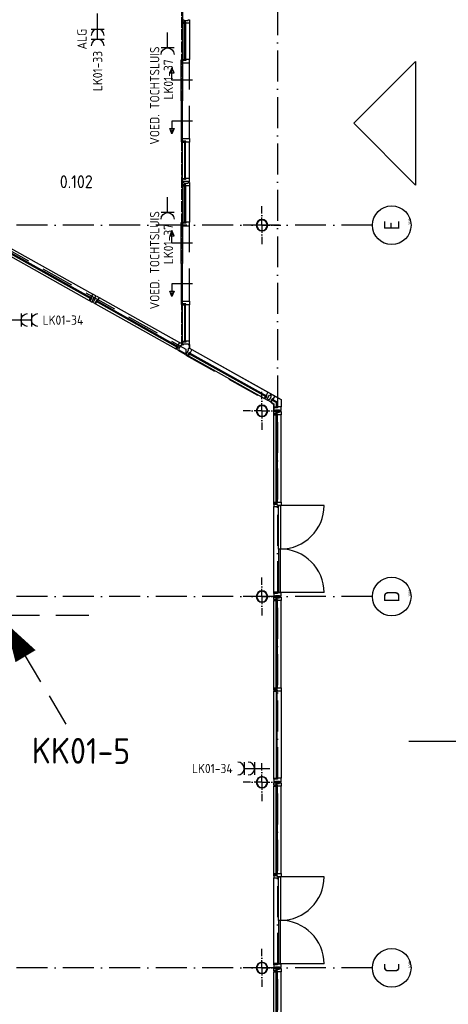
# Model space of a CAD drawing. Header units: millimetres. Extents: x 90707 to 259985, y -1262 to 84291.
# Tile 34 of 75: x 185348 to 193658, y 19302 to 38393. Entities that reach past the tile are written whole.
import ezdxf
from ezdxf.enums import TextEntityAlignment as Align

# ---------------------------------------------------------------- set-up
doc = ezdxf.new("R2010")
doc.units = ezdxf.units.MM
doc.header["$LTSCALE"] = 100
doc.linetypes.add('DASHDOT', pattern=[9, 6, -1.5, 0, -1.5])
doc.linetypes.add('HIDDEN', pattern=[9.525, 6.35, -3.175])
doc.layers.get('0').update_dxf_attribs({"linetype": 'CONTINUOUS'})
for name, color, linetype in [('AANSLWCD', 3, 'CONTINUOUS'), ('ABNSLWCD_ATTRIB', 2, 'CONTINUOUS'), ('AL$1----_MAATVOERING', 7, 'CONTINUOUS'), ('AL$2----_STEMPEL', 7, 'CONTINUOUS'), ('AL$7----_STRAMIEN', 1, 'DASHDOT'), ('AL$8----_HULPLIJNEN', 2, 'CONTINUOUS'), ('AL28----_KONSTRUKTIE', 3, 'CONTINUOUS'), ('AL31----_BUITENKOZ', 7, 'CONTINUOUS'), ('AL31----_DRAAIRICHTING', 1, 'CONTINUOUS'), ('ALN-----_BLOCKNAAM', 2, 'CONTINUOUS'), ('ALXA0-CONTOUR', 1, 'CONTINUOUS'), ('ALXOU---_GLAS', 7, 'CONTINUOUS'), ('BOUW', 8, 'CONTINUOUS'), ('EB63103-_ATTRIB', 2, 'CONTINUOUS'), ('EL63103-_LICHT-WCD230V', 3, 'CONTINUOUS'), ('EL6441--_DATACOM', 3, 'CONTINUOUS'), ('LIJN050', 90, 'CONTINUOUS'), ('LIJN070', 130, 'CONTINUOUS'), ('TEKST50', 90, 'CONTINUOUS'), ('VOLGNUMMER', 7, 'CONTINUOUS')]:
    doc.layers.add(name, color=color, linetype=linetype)
doc.styles.add('1_8', font='ISO', dxfattribs={"height": 1.8})
doc.styles.add('MAATVOERING', font='iso.shx')
doc.styles.add('NORATT', font='isocp.shx')
doc.styles.get("Standard").update_dxf_attribs({"font": 'iso.shx'})

# ---------------------------------------------------------------- blocks, each defined once
blk = doc.blocks.new('ES3W2A')
for p, q in [((1.25, 2), (-1.25, 2)), ((0, 2), (0, -3)), ((1.25, 0), (-1.25, 0))]:
    blk.add_line(p, q)
for centre in [(0, 3.25), (0, 1.25)]:
    blk.add_arc(centre, 1.25, 180, 0)
at = {"style": '1_8'}
for tag, flags, p in [('VERMOGEN', 9, (-2.5, 5)), ('GROEP', 8, (0, 5)), ('SCHAK', 8, (2.5, 5)), ('GELIJK', 9, (5, 5)), ('KAST', 9, (7, 5)), ('TAL', 8, (2.5, 5))]:
    blk.add_attdef(tag, text='', height=1.8, rotation=90, dxfattribs=dict(at, flags=flags)).set_placement(p, align=Align.MIDDLE_CENTER)
at = {"style": '1_8', "width": 0.7, "flags": 8}
blk.add_attdef('DOEL', text='', height=1.8, rotation=90, dxfattribs=at).set_placement((-2.5, 5), align=Align.MIDDLE_LEFT)
at = {"style": '1_8', "flags": 9}
blk.add_attdef('M_CODE', text='', height=1.8, dxfattribs=at).set_placement((0, 0), align=Align.MIDDLE_CENTER)
blk = doc.blocks.new('ES3W1A')
at = {"ltscale": 0.5}
for p, q in [((1.25, 0), (-1.25, 0)), ((0, 0), (0, -3))]:
    blk.add_line(p, q, dxfattribs=at)
for p, q in [((1.25, 0), (-1.25, 0)), ((0, 0), (0, -3))]:
    blk.add_line(p, q)
blk.add_arc((0, 1.25), 1.25, 180, 0, dxfattribs=at)
blk.add_arc((0, 1.25), 1.25, 180, 0)
at = {"ltscale": 0.5, "style": 'NORATT'}
for tag, flags, p in [('VERMOGEN', 9, (-2.5, 3)), ('GROEP', 8, (0, 3)), ('SCHAK', 8, (2.5, 3)), ('GELIJK', 9, (5, 3)), ('KAST', 9, (7, 3)), ('TAL', 8, (2.5, 3))]:
    blk.add_attdef(tag, text='', height=1.8, rotation=90, dxfattribs=dict(at, flags=flags)).set_placement(p, align=Align.MIDDLE_CENTER)
at = {"style": '1_8'}
for tag, flags, p in [('VERMOGEN', 9, (-2.5, 3)), ('GROEP', 8, (0, 3)), ('SCHAK', 8, (2.5, 3)), ('GELIJK', 9, (5, 3)), ('KAST', 9, (7, 3)), ('TAL', 8, (2.5, 3))]:
    blk.add_attdef(tag, text='', height=1.8, rotation=90, dxfattribs=dict(at, flags=flags)).set_placement(p, align=Align.MIDDLE_CENTER)
at = {"ltscale": 0.5, "style": 'NORATT', "width": 0.7, "flags": 8}
blk.add_attdef('DOEL', text='', height=1.8, rotation=90, dxfattribs=at).set_placement((-2.5, 3), align=Align.MIDDLE_LEFT)
at = {"style": '1_8', "width": 0.7, "flags": 8}
blk.add_attdef('DOEL', text='', height=1.8, rotation=90, dxfattribs=at).set_placement((-2.5, 3), align=Align.MIDDLE_LEFT)
at = {"ltscale": 0.5, "style": 'NORATT', "flags": 9}
blk.add_attdef('M_CODE', text='', height=1.8, dxfattribs=at).set_placement((0, 0), align=Align.MIDDLE_CENTER)
at = {"style": '1_8', "flags": 9}
blk.add_attdef('M_CODE', text='', height=1.8, dxfattribs=at).set_placement((0, 0), align=Align.MIDDLE_CENTER)
blk = doc.blocks.new('1010')
at = {"layer": 'AL$7----_STRAMIEN', "color": 7, "linetype": 'Continuous'}
blk.add_circle((0, 750), 750, dxfattribs=at)
at = {"layer": 'AL$7----_STRAMIEN', "color": 3, "linetype": 'Continuous'}
blk.add_attdef('STR-NAAM', text='', height=600, rotation=360, dxfattribs=at).set_placement((0, 750), align=Align.MIDDLE)
at = {"layer": 'ALN-----_BLOCKNAAM', "linetype": 'Continuous'}
blk.add_text('1010', height=100, dxfattribs=at).set_placement((0, 0))
blk = doc.blocks.new('A$Cca306792')
at = {"layer": 'AL$1----_MAATVOERING', "color": 8}
blk.add_line((97511, 33290), (99298, 32288), dxfattribs=at)
at = {"layer": 'AL$2----_STEMPEL', "color": 8}
for p, q in [((97316, 33240), (97441, 33170)), ((97322, 33250), (97447, 33180)), ((97513, 33355), (97513, 33289)), ((97513, 33289), (97523, 33289)), ((97523, 33355), (97523, 33289))]:
    blk.add_line(p, q, dxfattribs=at)
at = {"layer": 'AL$7----_STRAMIEN'}
blk.add_line((99228, 78659), (99228, 5370), dxfattribs=at)
at = {"layer": 'AL$7----_STRAMIEN', "color": 1}
for p, q in [((101068, 28470), (79128, 28470)), ((101068, 21270), (79128, 21270))]:
    blk.add_line(p, q, dxfattribs=at)
blk.add_lwpolyline([(101068, 35670), (52728, 35670), (28083, 35670)], dxfattribs=at)
at = {"layer": 'AL$8----_HULPLIJNEN', "color": 8, "linetype": 'DASHDOT', "ltscale": 0.25}
for p, q in [((98928, 35670), (98928, 36037)), ((98928, 35670), (98928, 36037)), ((98928, 35670), (98928, 36037)), ((98928, 35670), (98561, 35670)), ((98928, 35670), (98561, 35670)), ((98928, 35670), (98561, 35670)), ((98928, 35670), (98928, 35302)), ((98928, 35670), (98928, 35302)), ((98928, 35670), (98928, 35302)), ((98928, 35670), (99296, 35670)), ((98928, 35670), (99296, 35670)), ((98928, 35670), (99296, 35670)), ((98928, 32070), (98928, 32437)), ((98928, 32070), (98928, 32437)), ((98928, 32070), (98928, 32437)), ((98928, 32070), (98561, 32070)), ((98928, 32070), (98561, 32070)), ((98928, 32070), (98561, 32070)), ((98928, 32070), (98928, 31702)), ((98928, 32070), (99296, 32070)), ((98928, 32070), (98928, 31702)), ((98928, 32070), (99296, 32070)), ((98928, 32070), (98928, 31702)), ((98928, 32070), (99296, 32070)), ((98928, 28470), (98928, 28837)), ((98928, 28470), (98928, 28837)), ((98928, 28470), (98561, 28470)), ((98928, 28470), (98561, 28470)), ((98928, 28470), (98928, 28102)), ((98928, 28470), (99296, 28470)), ((98928, 28470), (98928, 28102)), ((98928, 28470), (99296, 28470)), ((98928, 24870), (98928, 25237)), ((98928, 24870), (98928, 25237)), ((98928, 24870), (98561, 24870)), ((98928, 24870), (98561, 24870)), ((98928, 24870), (98928, 24502)), ((98928, 24870), (99296, 24870)), ((98928, 24870), (98928, 24502)), ((98928, 24870), (99296, 24870)), ((98928, 21270), (98928, 21637)), ((98928, 21270), (98928, 21637)), ((98928, 21270), (98561, 21270)), ((98928, 21270), (98561, 21270)), ((98928, 21270), (98928, 20902)), ((98928, 21270), (99296, 21270)), ((98928, 21270), (98928, 20902)), ((98928, 21270), (99296, 21270))]:
    blk.add_line(p, q, dxfattribs=at)
at = {"layer": 'AL28----_KONSTRUKTIE', "color": 8, "linetype": 'HIDDEN', "ltscale": 0.25}
for p, q in [((97364, 39890), (97364, 33360)), ((97376, 33360), (97376, 39890)), ((97364, 33360), (97376, 33360))]:
    blk.add_line(p, q, dxfattribs=at)
at = {"layer": 'AL28----_KONSTRUKTIE', "color": 8}
for centre, radius, start, end in [((98928, 35670), 110, 0, 180), ((98928, 35670), 110, 0, 180), ((98928, 35670), 110, 0, 180), ((98928, 35670), 102, 0, 180), ((98928, 35670), 102, 0, 180), ((98928, 35670), 102, 0, 180), ((98928, 35670), 110, 180, 0), ((98928, 35670), 110, 180, 0), ((98928, 35670), 110, 180, 0), ((98928, 35670), 102, 180, 0), ((98928, 35670), 102, 180, 0), ((98928, 35670), 102, 180, 0), ((98928, 32070), 110, 0, 180), ((98928, 32070), 110, 0, 180), ((98928, 32070), 110, 0, 180), ((98928, 32070), 102, 0, 180), ((98928, 32070), 102, 0, 180), ((98928, 32070), 102, 0, 180), ((98928, 32070), 110, 180, 0), ((98928, 32070), 110, 180, 0), ((98928, 32070), 110, 180, 0), ((98928, 32070), 102, 180, 0), ((98928, 32070), 102, 180, 0), ((98928, 32070), 102, 180, 0), ((98928, 28470), 110, 0, 180), ((98928, 28470), 110, 0, 180), ((98928, 28470), 110, 180, 0), ((98928, 28470), 110, 180, 0), ((98928, 28470), 102, 0, 180), ((98928, 28470), 102, 0, 180), ((98928, 28470), 102, 180, 0), ((98928, 28470), 102, 180, 0), ((98928, 24870), 110, 0, 180), ((98928, 24870), 110, 0, 180), ((98928, 24870), 110, 180, 0), ((98928, 24870), 110, 180, 0), ((98928, 24870), 102, 0, 180), ((98928, 24870), 102, 0, 180), ((98928, 24870), 102, 180, 0), ((98928, 24870), 102, 180, 0), ((98928, 21270), 110, 0, 180), ((98928, 21270), 110, 0, 180), ((98928, 21270), 110, 180, 0), ((98928, 21270), 110, 180, 0), ((98928, 21270), 102, 0, 180), ((98928, 21270), 102, 0, 180), ((98928, 21270), 102, 180, 0), ((98928, 21270), 102, 180, 0)]:
    blk.add_arc(centre, radius, start, end, dxfattribs=at)
at = {"layer": 'AL31----_BUITENKOZ', "color": 8}
for p, q in [((97384, 39890), (97384, 39593)), ((97384, 39605), (97384, 39655)), ((97384, 39655), (97414, 39655)), ((97422, 39605), (97384, 39605)), ((97384, 39605), (97384, 39588)), ((97451, 39605), (97384, 39605)), ((97384, 39588), (97384, 38882)), ((97384, 39588), (97422, 39588)), ((97414, 39655), (97414, 39641)), ((97414, 39641), (97494, 39641)), ((97422, 39588), (97422, 39605)), ((97451, 39605), (97422, 39605)), ((97422, 39605), (97422, 39588)), ((97422, 39588), (97426, 39588)), ((97426, 39588), (97426, 39601)), ((97426, 39601), (97447, 39601)), ((97447, 39601), (97447, 39588)), ((97447, 39588), (97451, 39588)), ((97451, 39588), (97451, 39605)), ((97451, 39588), (97451, 39605)), ((97523, 39588), (97451, 39588)), ((97494, 39641), (97494, 39655)), ((97494, 39655), (97523, 39655)), ((97523, 39655), (97523, 39588)), ((97523, 39588), (97523, 38882)), ((97359, 38082), (97359, 38875)), ((97359, 38875), (97384, 38875)), ((97384, 38865), (97384, 38882)), ((97384, 38882), (97422, 38882)), ((97384, 38875), (97384, 38082)), ((97422, 38865), (97384, 38865)), ((97451, 38865), (97384, 38865)), ((97384, 38865), (97384, 38815)), ((97384, 38815), (97414, 38815)), ((97414, 38815), (97414, 38815)), ((97414, 38815), (97494, 38815)), ((97422, 38882), (97422, 38865)), ((97422, 38882), (97426, 38882)), ((97422, 38865), (97422, 38882)), ((97451, 38865), (97422, 38865)), ((97426, 38882), (97426, 38869)), ((97426, 38869), (97447, 38869)), ((97447, 38869), (97447, 38882)), ((97447, 38882), (97451, 38882)), ((97451, 38882), (97451, 38865)), ((97523, 38882), (97451, 38882)), ((97451, 38882), (97451, 38865)), ((97494, 38815), (97494, 38815)), ((97494, 38815), (97523, 38815)), ((97523, 38815), (97523, 38882)), ((100707, 37647), (101907, 38847)), ((101907, 38847), (101907, 36447)), ((97183, 38721), (97143, 38621)), ((97143, 38621), (97223, 38621)), ((97183, 38479), (97183, 38721)), ((97223, 38621), (97183, 38721)), ((97578, 38479), (97183, 38479)), ((97384, 38082), (97359, 38082)), ((97384, 38082), (97359, 38082)), ((97359, 38082), (97359, 37289)), ((97384, 37289), (97384, 38082)), ((97578, 37686), (97183, 37686)), ((97183, 37686), (97183, 37443)), ((101907, 36447), (100707, 37647)), ((97183, 37443), (97143, 37543)), ((97143, 37543), (97223, 37543)), ((97223, 37543), (97183, 37443)), ((97359, 37289), (97384, 37289)), ((97384, 37299), (97384, 37349)), ((97384, 37349), (97414, 37349)), ((97422, 37299), (97384, 37299)), ((97384, 37299), (97384, 37282)), ((97451, 37299), (97384, 37299)), ((97384, 36577), (97384, 37282)), ((97384, 37282), (97422, 37282)), ((97414, 37349), (97414, 37349)), ((97414, 37349), (97494, 37349)), ((97422, 37282), (97422, 37299)), ((97451, 37299), (97422, 37299)), ((97422, 37299), (97422, 37282)), ((97422, 37282), (97426, 37282)), ((97426, 37282), (97426, 37295)), ((97426, 37295), (97447, 37295)), ((97447, 37295), (97447, 37282)), ((97447, 37282), (97451, 37282)), ((97451, 37282), (97451, 37299)), ((97451, 37282), (97451, 37299)), ((97523, 37282), (97451, 37282)), ((97494, 37349), (97494, 37349)), ((97494, 37349), (97523, 37349)), ((97523, 37349), (97523, 37282)), ((97523, 36577), (97523, 37282)), ((97384, 36560), (97384, 36577)), ((97384, 36577), (97422, 36577)), ((97422, 36560), (97384, 36560)), ((97451, 36560), (97384, 36560)), ((97384, 36560), (97384, 36510)), ((97384, 36510), (97414, 36510)), ((97384, 36450), (97384, 36500)), ((97384, 36500), (97414, 36500)), ((97414, 36510), (97414, 36524)), ((97414, 36524), (97494, 36524)), ((97414, 36500), (97414, 36486)), ((97414, 36486), (97494, 36486)), ((97422, 36577), (97422, 36560)), ((97422, 36577), (97426, 36577)), ((97422, 36560), (97422, 36577)), ((97451, 36560), (97422, 36560)), ((97426, 36577), (97426, 36564)), ((97426, 36564), (97447, 36564)), ((97447, 36564), (97447, 36577)), ((97447, 36577), (97451, 36577)), ((97451, 36577), (97451, 36560)), ((97523, 36577), (97451, 36577)), ((97451, 36577), (97451, 36560)), ((97494, 36524), (97494, 36510)), ((97494, 36510), (97523, 36510)), ((97494, 36486), (97494, 36500)), ((97494, 36500), (97523, 36500)), ((97523, 36510), (97523, 36577)), ((97523, 36500), (97523, 36433)), ((97422, 36450), (97384, 36450)), ((97384, 36450), (97384, 36433)), ((97451, 36450), (97384, 36450)), ((97384, 36433), (97384, 35727)), ((97384, 36433), (97422, 36433)), ((97422, 36433), (97422, 36450)), ((97451, 36450), (97422, 36450)), ((97422, 36450), (97422, 36433)), ((97422, 36433), (97426, 36433)), ((97426, 36433), (97426, 36446)), ((97426, 36446), (97447, 36446)), ((97447, 36446), (97447, 36433)), ((97447, 36433), (97451, 36433)), ((97451, 36433), (97451, 36450)), ((97451, 36433), (97451, 36450)), ((97523, 36433), (97451, 36433)), ((97523, 36433), (97523, 35727)), ((97359, 34927), (97359, 35720)), ((97359, 35720), (97384, 35720)), ((97384, 35710), (97384, 35727)), ((97384, 35727), (97422, 35727)), ((97384, 35720), (97384, 34927)), ((97422, 35710), (97384, 35710)), ((97451, 35710), (97384, 35710)), ((97384, 35710), (97384, 35660)), ((97422, 35727), (97422, 35710)), ((97422, 35727), (97426, 35727)), ((97422, 35710), (97422, 35727)), ((97451, 35710), (97422, 35710)), ((97426, 35727), (97426, 35714)), ((97426, 35714), (97447, 35714)), ((97447, 35714), (97447, 35727)), ((97447, 35727), (97451, 35727)), ((97451, 35727), (97451, 35710)), ((97523, 35727), (97451, 35727)), ((97451, 35727), (97451, 35710)), ((97523, 35660), (97523, 35727)), ((97183, 35566), (97143, 35466)), ((97183, 35324), (97183, 35566)), ((97223, 35466), (97183, 35566)), ((97384, 35660), (97414, 35660)), ((97414, 35660), (97414, 35660)), ((97414, 35660), (97494, 35660)), ((97494, 35660), (97494, 35660)), ((97494, 35660), (97523, 35660)), ((97143, 35466), (97223, 35466)), ((97578, 35324), (97183, 35324)), ((93950, 35286), (95647, 34335)), ((93950, 35199), (95621, 34262)), ((95611, 34244), (93950, 35175)), ((93950, 35127), (95579, 34213)), ((97384, 34927), (97359, 34927)), ((97384, 34927), (97359, 34927)), ((97359, 34927), (97359, 34134)), ((97384, 34134), (97384, 34927)), ((97183, 34288), (97143, 34388)), ((97143, 34388), (97223, 34388)), ((97578, 34531), (97183, 34531)), ((97183, 34531), (97183, 34288)), ((97223, 34388), (97183, 34288)), ((95579, 34213), (95598, 34246)), ((95594, 34205), (95579, 34213)), ((95627, 34263), (95594, 34205)), ((95612, 34238), (95594, 34205)), ((95594, 34205), (95638, 34181)), ((95598, 34246), (95600, 34250)), ((95598, 34246), (95612, 34238)), ((95612, 34238), (95598, 34246)), ((95600, 34250), (95611, 34244)), ((95610, 34268), (95612, 34272)), ((95621, 34262), (95610, 34268)), ((95621, 34262), (95611, 34244)), ((95611, 34244), (95621, 34262)), ((95647, 34335), (95612, 34272)), ((95612, 34272), (95627, 34263)), ((95612, 34272), (95627, 34263)), ((95627, 34263), (95612, 34238)), ((95638, 34181), (95652, 34206)), ((95640, 34213), (95679, 34283)), ((95652, 34206), (95640, 34213)), ((95642, 34178), (95656, 34204)), ((95686, 34154), (95642, 34178)), ((95706, 34302), (95647, 34335)), ((95656, 34204), (95669, 34197)), ((95669, 34197), (95708, 34267)), ((95679, 34283), (95691, 34276)), ((95718, 34212), (95686, 34154)), ((95704, 34187), (95686, 34154)), ((95691, 34276), (95706, 34302)), ((95695, 34274), (95710, 34299)), ((95708, 34267), (95695, 34274)), ((95700, 34145), (95719, 34178)), ((95718, 34212), (95704, 34187)), ((95719, 34178), (95704, 34187)), ((95704, 34187), (95719, 34178)), ((95710, 34299), (95768, 34267)), ((95710, 34188), (95720, 34207)), ((95710, 34188), (95720, 34207)), ((97290, 33302), (95710, 34188)), ((95721, 34182), (95710, 34188)), ((95733, 34204), (95718, 34212)), ((95733, 34204), (95718, 34212)), ((95719, 34178), (95721, 34182)), ((95720, 34207), (97300, 33321)), ((95720, 34207), (95731, 34200)), ((95731, 34200), (95733, 34204)), ((95768, 34267), (95733, 34204)), ((95768, 34267), (97326, 33393)), ((97384, 34144), (97384, 34194)), ((97384, 34194), (97414, 34194)), ((97414, 34194), (97414, 34194)), ((97414, 34194), (97494, 34194)), ((97494, 34194), (97494, 34194)), ((97494, 34194), (97523, 34194)), ((97523, 34194), (97523, 34127)), ((95686, 34154), (95700, 34145)), ((95700, 34145), (97258, 33272)), ((97359, 34134), (97384, 34134)), ((97422, 34144), (97384, 34144)), ((97384, 34144), (97384, 34127)), ((97451, 34144), (97384, 34144)), ((97384, 33422), (97384, 34127)), ((97384, 34127), (97422, 34127)), ((97422, 34127), (97422, 34144)), ((97451, 34144), (97422, 34144)), ((97422, 34144), (97422, 34127)), ((97422, 34127), (97426, 34127)), ((97426, 34127), (97426, 34140)), ((97426, 34140), (97447, 34140)), ((97447, 34140), (97447, 34127)), ((97447, 34127), (97451, 34127)), ((97451, 34127), (97451, 34144)), ((97451, 34127), (97451, 34144)), ((97523, 34127), (97451, 34127)), ((97523, 33422), (97523, 34127)), ((97384, 33405), (97384, 33422)), ((97384, 33422), (97422, 33422)), ((97422, 33422), (97422, 33405)), ((97422, 33422), (97426, 33422)), ((97422, 33405), (97422, 33422)), ((97426, 33422), (97426, 33409)), ((97426, 33409), (97447, 33409)), ((97447, 33409), (97447, 33422)), ((97447, 33422), (97451, 33422)), ((97451, 33422), (97451, 33405)), ((97523, 33422), (97451, 33422)), ((97451, 33422), (97451, 33405)), ((97523, 33355), (97523, 33422)), ((97258, 33272), (97276, 33305)), ((97273, 33264), (97258, 33272)), ((97305, 33322), (97273, 33264)), ((97291, 33297), (97273, 33264)), ((97273, 33264), (97316, 33239)), ((97276, 33305), (97278, 33309)), ((97276, 33305), (97291, 33297)), ((97291, 33297), (97276, 33305)), ((97278, 33309), (97290, 33302)), ((97289, 33327), (97291, 33331)), ((97300, 33321), (97289, 33327)), ((97300, 33321), (97290, 33302)), ((97290, 33302), (97300, 33321)), ((97326, 33393), (97291, 33331)), ((97291, 33331), (97305, 33322)), ((97291, 33331), (97305, 33322)), ((97305, 33322), (97291, 33297)), ((97316, 33239), (97331, 33265)), ((97318, 33272), (97358, 33342)), ((97331, 33265), (97318, 33272)), ((97384, 33361), (97326, 33393)), ((97358, 33342), (97370, 33335)), ((97370, 33335), (97384, 33361)), ((97422, 33405), (97384, 33405)), ((97451, 33405), (97384, 33405)), ((97384, 33405), (97384, 33355)), ((97384, 33355), (97414, 33355)), ((97414, 33355), (97414, 33369)), ((97414, 33369), (97494, 33369)), ((97451, 33405), (97422, 33405)), ((97469, 33188), (97508, 33258)), ((97494, 33369), (97494, 33355)), ((97494, 33355), (97523, 33355)), ((97496, 33264), (97511, 33290)), ((97508, 33258), (97496, 33264)), ((97511, 33290), (97569, 33257)), ((97569, 33257), (97534, 33195)), ((97569, 33257), (99042, 32431)), ((97443, 33169), (97457, 33195)), ((97486, 33144), (97443, 33169)), ((97457, 33195), (97469, 33188)), ((97519, 33203), (97486, 33144)), ((97505, 33178), (97486, 33144)), ((97486, 33144), (97501, 33136)), ((97501, 33136), (97520, 33169)), ((97501, 33136), (98974, 32310)), ((97519, 33203), (97505, 33178)), ((97520, 33169), (97505, 33178)), ((97505, 33178), (97520, 33169)), ((97510, 33179), (97521, 33197)), ((97510, 33179), (97521, 33197)), ((99006, 32340), (97510, 33179)), ((97522, 33173), (97510, 33179)), ((97534, 33195), (97519, 33203)), ((97534, 33195), (97519, 33203)), ((97520, 33169), (97522, 33173)), ((97521, 33197), (99016, 32359)), ((97521, 33197), (97532, 33191)), ((97532, 33191), (97534, 33195)), ((98974, 32310), (98993, 32343)), ((98989, 32302), (98974, 32310)), ((99022, 32360), (98989, 32302)), ((99008, 32335), (98989, 32302)), ((98989, 32302), (99033, 32277)), ((98993, 32343), (98995, 32347)), ((98993, 32343), (99008, 32335)), ((99008, 32335), (98993, 32343)), ((98995, 32347), (99006, 32340)), ((99005, 32365), (99007, 32369)), ((99016, 32359), (99005, 32365)), ((99016, 32359), (99006, 32340)), ((99006, 32340), (99016, 32359)), ((99042, 32431), (99007, 32369)), ((99007, 32369), (99022, 32360)), ((99007, 32369), (99022, 32360)), ((99022, 32360), (99008, 32335)), ((99033, 32277), (99047, 32303)), ((99035, 32310), (99074, 32380)), ((99047, 32303), (99035, 32310)), ((99101, 32399), (99042, 32431)), ((99048, 32269), (99063, 32294)), ((99092, 32244), (99048, 32269)), ((99063, 32294), (99075, 32287)), ((99074, 32380), (99086, 32373)), ((99075, 32287), (99114, 32357)), ((99086, 32373), (99101, 32399)), ((99125, 32303), (99092, 32244)), ((99110, 32277), (99092, 32244)), ((99102, 32364), (99116, 32390)), ((99114, 32357), (99102, 32364)), ((99107, 32236), (99125, 32269)), ((99125, 32303), (99110, 32277)), ((99125, 32269), (99110, 32277)), ((99110, 32277), (99125, 32269)), ((99116, 32390), (99175, 32357)), ((99116, 32279), (99126, 32297)), ((99127, 32272), (99116, 32279)), ((99139, 32294), (99125, 32303)), ((99139, 32294), (99125, 32303)), ((99125, 32269), (99127, 32272)), ((99126, 32297), (99138, 32291)), ((99138, 32291), (99139, 32294)), ((99175, 32357), (99139, 32294)), ((99175, 32357), (99298, 32288)), ((99298, 32288), (99298, 32146)), ((99092, 32244), (99107, 32236)), ((99107, 32236), (99159, 32206)), ((99159, 32206), (99159, 32146)), ((99159, 32129), (99159, 32146)), ((99159, 32146), (99198, 32146)), ((99198, 32129), (99159, 32129)), ((99227, 32129), (99159, 32129)), ((99159, 32129), (99159, 32079)), ((99159, 32079), (99189, 32079)), ((99189, 32079), (99189, 32093)), ((99189, 32093), (99269, 32093)), ((99198, 32146), (99198, 32129)), ((99198, 32146), (99202, 32146)), ((99198, 32129), (99198, 32146)), ((99227, 32129), (99198, 32129)), ((99202, 32146), (99202, 32133)), ((99202, 32133), (99223, 32133)), ((99223, 32133), (99223, 32146)), ((99223, 32146), (99227, 32146)), ((99227, 32146), (99227, 32129)), ((99298, 32146), (99227, 32146)), ((99227, 32146), (99227, 32129)), ((99269, 32093), (99269, 32079)), ((99269, 32079), (99298, 32079)), ((99298, 32079), (99298, 32146)), ((99159, 32011), (99159, 32061)), ((99159, 32061), (99189, 32061)), ((99197, 32011), (99159, 32011)), ((99159, 32011), (99159, 31994)), ((99226, 32011), (99159, 32011)), ((99159, 30303), (99159, 31994)), ((99159, 31994), (99197, 31994)), ((99189, 32061), (99189, 32047)), ((99189, 32047), (99269, 32047)), ((99197, 31994), (99197, 32011)), ((99226, 32011), (99197, 32011)), ((99197, 32011), (99197, 31994)), ((99197, 31994), (99201, 31994)), ((99201, 31994), (99201, 32007)), ((99201, 32007), (99222, 32007)), ((99222, 32007), (99222, 31994)), ((99222, 31994), (99226, 31994)), ((99226, 31994), (99226, 32011)), ((99226, 31994), (99226, 32011)), ((99298, 31994), (99226, 31994)), ((99269, 32047), (99269, 32061)), ((99269, 32061), (99298, 32061)), ((99298, 32061), (99298, 31994)), ((99298, 30303), (99298, 31994)), ((99159, 30286), (99159, 30303)), ((99159, 30303), (99197, 30303)), ((99159, 30253), (99159, 30286)), ((99159, 30286), (99226, 30286)), ((99197, 30286), (99159, 30286)), ((99159, 30253), (99159, 30219)), ((99226, 30253), (99159, 30253)), ((99226, 30253), (99159, 30253)), ((99159, 28563), (99159, 30219)), ((99159, 30219), (99247, 30219)), ((99197, 30303), (99201, 30303)), ((99197, 30286), (99197, 30303)), ((99197, 30303), (99197, 30286)), ((99226, 30286), (99197, 30286)), ((99201, 30303), (99201, 30290)), ((99201, 30290), (99222, 30290)), ((99222, 30290), (99222, 30303)), ((99222, 30303), (99226, 30303)), ((99226, 30286), (99226, 30303)), ((99226, 30303), (99298, 30303)), ((99226, 30303), (99226, 30286)), ((99226, 30236), (99226, 30253)), ((99226, 30236), (99226, 30253)), ((99247, 30236), (99226, 30236)), ((99298, 30236), (99226, 30236)), ((99247, 30236), (99287, 30236)), ((99247, 29391), (99247, 30236)), ((99247, 30219), (99247, 30236)), ((99287, 30236), (99287, 29391)), ((99298, 30303), (99298, 30236)), ((99287, 29391), (99247, 29391)), ((99247, 29391), (99247, 28546)), ((99287, 29391), (99247, 29391)), ((99287, 28546), (99287, 29391)), ((99159, 28529), (99159, 28563)), ((99159, 28563), (99247, 28563)), ((99226, 28529), (99159, 28529)), ((99226, 28529), (99159, 28529)), ((99159, 28529), (99159, 28479)), ((99159, 28479), (99189, 28479)), ((99159, 28411), (99159, 28461)), ((99159, 28461), (99189, 28461)), ((99189, 28479), (99189, 28493)), ((99189, 28493), (99269, 28493)), ((99189, 28461), (99189, 28447)), ((99189, 28447), (99269, 28447)), ((99247, 28546), (99226, 28546)), ((99226, 28546), (99226, 28529)), ((99226, 28546), (99226, 28529)), ((99298, 28546), (99226, 28546)), ((99247, 28563), (99247, 28546)), ((99247, 28546), (99287, 28546)), ((99269, 28493), (99269, 28479)), ((99269, 28479), (99298, 28479)), ((99269, 28447), (99269, 28461)), ((99269, 28461), (99298, 28461)), ((99298, 28479), (99298, 28546)), ((99298, 28461), (99298, 28394)), ((99197, 28411), (99159, 28411)), ((99159, 28411), (99159, 28394)), ((99226, 28411), (99159, 28411)), ((99159, 26703), (99159, 28394)), ((99159, 28394), (99197, 28394)), ((99197, 28394), (99197, 28411)), ((99226, 28411), (99197, 28411)), ((99197, 28411), (99197, 28394)), ((99197, 28394), (99201, 28394)), ((99201, 28394), (99201, 28407)), ((99201, 28407), (99222, 28407)), ((99222, 28407), (99222, 28394)), ((99222, 28394), (99226, 28394)), ((99226, 28394), (99226, 28411)), ((99226, 28394), (99226, 28411)), ((99298, 28394), (99226, 28394)), ((99298, 26703), (99298, 28394)), ((99159, 26686), (99159, 26703)), ((99159, 26703), (99197, 26703)), ((99159, 26653), (99159, 26686)), ((99159, 26686), (99226, 26686)), ((99197, 26686), (99159, 26686)), ((99197, 26653), (99159, 26653)), ((99159, 26653), (99159, 26636)), ((99226, 26653), (99159, 26653)), ((99159, 24946), (99159, 26636)), ((99159, 26636), (99197, 26636)), ((99197, 26703), (99201, 26703)), ((99197, 26686), (99197, 26703)), ((99197, 26703), (99197, 26686)), ((99226, 26686), (99197, 26686)), ((99226, 26653), (99197, 26653)), ((99197, 26653), (99197, 26636)), ((99197, 26636), (99197, 26653)), ((99197, 26636), (99201, 26636)), ((99201, 26703), (99201, 26690)), ((99201, 26690), (99222, 26690)), ((99201, 26636), (99201, 26649)), ((99201, 26649), (99222, 26649)), ((99222, 26690), (99222, 26703)), ((99222, 26703), (99226, 26703)), ((99222, 26649), (99222, 26636)), ((99222, 26636), (99226, 26636)), ((99226, 26686), (99226, 26703)), ((99226, 26703), (99298, 26703)), ((99226, 26703), (99226, 26686)), ((99226, 26636), (99226, 26653)), ((99226, 26636), (99226, 26653)), ((99298, 26636), (99226, 26636)), ((99298, 26703), (99298, 26636)), ((99298, 26636), (99298, 24946)), ((99159, 24929), (99159, 24946)), ((99159, 24946), (99197, 24946)), ((99197, 24929), (99159, 24929)), ((99226, 24929), (99159, 24929)), ((99159, 24929), (99159, 24879)), ((99159, 24879), (99189, 24879)), ((99159, 24811), (99159, 24861)), ((99159, 24861), (99189, 24861)), ((99189, 24879), (99189, 24893)), ((99189, 24893), (99269, 24893)), ((99189, 24861), (99189, 24847)), ((99189, 24847), (99269, 24847)), ((99197, 24946), (99197, 24929)), ((99197, 24946), (99201, 24946)), ((99197, 24929), (99197, 24946)), ((99226, 24929), (99197, 24929)), ((99201, 24946), (99201, 24933)), ((99201, 24933), (99222, 24933)), ((99222, 24933), (99222, 24946)), ((99222, 24946), (99226, 24946)), ((99226, 24946), (99226, 24929)), ((99226, 24946), (99226, 24929)), ((99298, 24946), (99226, 24946)), ((99269, 24893), (99269, 24879)), ((99269, 24879), (99298, 24879)), ((99269, 24847), (99269, 24861)), ((99269, 24861), (99298, 24861)), ((99298, 24879), (99298, 24946)), ((99298, 24861), (99298, 24794)), ((99197, 24811), (99159, 24811)), ((99159, 24811), (99159, 24794)), ((99226, 24811), (99159, 24811)), ((99159, 23103), (99159, 24794)), ((99159, 24794), (99197, 24794)), ((99197, 24794), (99197, 24811)), ((99226, 24811), (99197, 24811)), ((99197, 24811), (99197, 24794)), ((99197, 24794), (99201, 24794)), ((99201, 24794), (99201, 24807)), ((99201, 24807), (99222, 24807)), ((99222, 24807), (99222, 24794)), ((99222, 24794), (99226, 24794)), ((99226, 24794), (99226, 24811)), ((99226, 24794), (99226, 24811)), ((99298, 24794), (99226, 24794)), ((99298, 23103), (99298, 24794)), ((99159, 23086), (99159, 23103)), ((99159, 23103), (99197, 23103)), ((99197, 23103), (99201, 23103)), ((99197, 23086), (99197, 23103)), ((99197, 23103), (99197, 23086)), ((99201, 23103), (99201, 23090)), ((99222, 23090), (99222, 23103)), ((99222, 23103), (99226, 23103)), ((99226, 23086), (99226, 23103)), ((99226, 23103), (99298, 23103)), ((99226, 23103), (99226, 23086)), ((99298, 23103), (99298, 23036)), ((99159, 23053), (99159, 23086)), ((99159, 23086), (99226, 23086)), ((99197, 23086), (99159, 23086)), ((99159, 23053), (99159, 23019)), ((99226, 23053), (99159, 23053)), ((99226, 23053), (99159, 23053)), ((99159, 21363), (99159, 23019)), ((99159, 23019), (99247, 23019)), ((99226, 23086), (99197, 23086)), ((99201, 23090), (99222, 23090)), ((99226, 23036), (99226, 23053)), ((99226, 23036), (99226, 23053)), ((99247, 23036), (99226, 23036)), ((99298, 23036), (99226, 23036)), ((99247, 23036), (99287, 23036)), ((99247, 22191), (99247, 23036)), ((99247, 23019), (99247, 23036)), ((99287, 23036), (99287, 22191)), ((99287, 22191), (99247, 22191)), ((99287, 22191), (99247, 22191)), ((99247, 22191), (99247, 21346)), ((99287, 21346), (99287, 22191)), ((99159, 21329), (99159, 21363)), ((99159, 21363), (99247, 21363)), ((99226, 21329), (99159, 21329)), ((99226, 21329), (99159, 21329)), ((99159, 21329), (99159, 21279)), ((99159, 21279), (99189, 21279)), ((99159, 21211), (99159, 21261)), ((99159, 21261), (99189, 21261)), ((99197, 21211), (99159, 21211)), ((99159, 21211), (99159, 21194)), ((99226, 21211), (99159, 21211)), ((99159, 19503), (99159, 21194)), ((99159, 21194), (99197, 21194)), ((99189, 21279), (99189, 21293)), ((99189, 21293), (99269, 21293)), ((99189, 21261), (99189, 21247)), ((99189, 21247), (99269, 21247)), ((99197, 21194), (99197, 21211)), ((99226, 21211), (99197, 21211)), ((99197, 21211), (99197, 21194)), ((99197, 21194), (99201, 21194)), ((99201, 21194), (99201, 21207)), ((99201, 21207), (99222, 21207)), ((99222, 21207), (99222, 21194)), ((99222, 21194), (99226, 21194)), ((99247, 21346), (99226, 21346)), ((99226, 21346), (99226, 21329)), ((99226, 21346), (99226, 21329)), ((99298, 21346), (99226, 21346)), ((99226, 21194), (99226, 21211)), ((99226, 21194), (99226, 21211)), ((99298, 21194), (99226, 21194)), ((99247, 21363), (99247, 21346)), ((99247, 21346), (99287, 21346)), ((99269, 21293), (99269, 21279)), ((99269, 21279), (99298, 21279)), ((99269, 21247), (99269, 21261)), ((99269, 21261), (99298, 21261)), ((99298, 21279), (99298, 21346)), ((99298, 21261), (99298, 21194)), ((99298, 19503), (99298, 21194))]:
    blk.add_line(p, q, dxfattribs=at)
at = {"layer": 'AL31----_BUITENKOZ', "color": 8, "linetype": 'HIDDEN'}
for p, q in [((97523, 37349), (97523, 38815)), ((97523, 34194), (97523, 35660))]:
    blk.add_line(p, q, dxfattribs=at)
at = {"layer": 'AL31----_DRAAIRICHTING', "color": 8}
for p, q in [((100133, 30236), (99287, 30236)), ((99287, 30236), (99287, 29391)), ((99287, 28546), (99287, 29391)), ((100133, 28546), (99287, 28546)), ((100133, 23036), (99287, 23036)), ((99287, 23036), (99287, 22191)), ((99287, 21346), (99287, 22191)), ((100133, 21346), (99287, 21346))]:
    blk.add_line(p, q, dxfattribs=at)
for centre, start, end in [((99287, 30236), 270, 0), ((99287, 28546), 0, 90), ((99287, 23036), 270, 0), ((99287, 21346), 0, 90)]:
    blk.add_arc(centre, 845, start, end, dxfattribs=at)
at = {"layer": 'ALXA0-CONTOUR', "color": 8, "linetype": 'HIDDEN'}
for p, q in [((93850, 35288), (97453, 33268)), ((97453, 33268), (97453, 33150)), ((97453, 33150), (99149, 32199)), ((99149, 32199), (99149, 31553))]:
    blk.add_line(p, q, dxfattribs=at)
at = {"layer": 'ALXOU---_GLAS', "color": 8}
for p, q in [((97426, 38869), (97426, 39601)), ((97426, 39601), (97447, 39601)), ((97447, 39601), (97447, 38869)), ((97447, 38869), (97426, 38869)), ((97447, 37295), (97426, 37295)), ((97426, 37295), (97426, 36564)), ((97447, 36564), (97447, 37295)), ((97426, 36564), (97447, 36564)), ((97426, 35714), (97426, 36446)), ((97426, 36446), (97447, 36446)), ((97447, 36446), (97447, 35714)), ((97447, 35714), (97426, 35714)), ((97447, 34140), (97426, 34140)), ((97426, 34140), (97426, 33409)), ((97447, 33409), (97447, 34140)), ((97426, 33409), (97447, 33409)), ((99116, 32279), (99126, 32297)), ((99201, 32231), (99116, 32279)), ((99126, 32297), (99222, 32243)), ((99222, 32243), (99201, 32231)), ((99222, 32243), (99201, 32231)), ((99201, 32231), (99202, 32133)), ((99202, 32133), (99223, 32133)), ((99223, 32133), (99222, 32243)), ((99201, 30290), (99201, 32007)), ((99201, 32007), (99222, 32007)), ((99222, 32007), (99222, 30290)), ((99222, 30290), (99201, 30290)), ((99201, 26690), (99201, 28407)), ((99201, 28407), (99222, 28407)), ((99222, 28407), (99222, 26690)), ((99222, 26690), (99201, 26690)), ((99222, 26649), (99201, 26649)), ((99201, 26649), (99201, 24933)), ((99222, 24933), (99222, 26649)), ((99201, 24933), (99222, 24933)), ((99201, 23090), (99201, 24807)), ((99201, 24807), (99222, 24807)), ((99222, 24807), (99222, 23090)), ((99222, 23090), (99201, 23090)), ((99201, 19490), (99201, 21207)), ((99201, 21207), (99222, 21207)), ((99222, 21207), (99222, 19490))]:
    blk.add_line(p, q, dxfattribs=at)
at = {"layer": 'BOUW'}
blk.add_line((103770, 25659), (101778, 25659), dxfattribs=at)
at = {"layer": 'AL$7----_STRAMIEN', "xscale": 0.5, "yscale": 0.5, "zscale": 0.5, "rotation": 90}
for p, values in [((101818, 35670), {'STR-NAAM': 'E'}), ((101818, 28470), {'STR-NAAM': 'D'}), ((101818, 21270), {'STR-NAAM': 'C'})]:
    blk.add_blockref('1010', p, dxfattribs=at).add_auto_attribs(values)
at = {"layer": 'VOLGNUMMER', "color": 252, "linetype": 'ByBlock'}
for tag, p in [('0.28', (16187, 74214)), ('0.17', (62961, 72994)), ('0.16', (78893, 73105)), ('0.29', (35887, 72529)), ('0.18', (53124, 64542)), ('0.701', (85482, 63517)), ('0.30', (29366, 63128)), ('0.32', (36092, 63166)), ('0.12', (90689, 63024)), ('0.29A', (33165, 62745)), ('0.27', (17657, 61363)), ('0.30', (38191, 61494)), ('0.19', (61479, 61433)), ('0.14', (89762, 60088)), ('0.33', (45869, 59450)), ('0.15', (73454, 57402)), ('0.25', (28058, 57013)), ('0.801', (112714, 57073)), ('0.18A', (61029, 56759)), ('0.26A', (36299, 54851)), ('0.20', (60895, 53506)), ('0.800', (90980, 50804)), ('0.25A', (73288, 48435)), ('0.21', (58702, 48178)), ('0.300', (94483, 48257)), ('0.24', (35041, 47783)), ('0.102', (87631, 47613)), ('0.26', (18559, 46119)), ('0.203', (95795, 46197)), ('0.802', (68387, 42721)), ('0.204', (95497, 42149)), ('0.07B', (66790, 38909)), ('0.702', (95327, 36513))]:
    blk.add_attdef(tag, text='', height=250, dxfattribs=at).set_placement(p, align=Align.MIDDLE_CENTER)
at = {"layer": 'VOLGNUMMER', "color": 8, "linetype": 'ByBlock'}
blk.add_attdef('0.600', text='', height=250, dxfattribs=at).set_placement((96800, 48300), align=Align.MIDDLE_CENTER)

msp = doc.modelspace()

# ---------------------------------------------------------------- linework, layer by layer
at = {"layer": 'LIJN050'}
msp.add_lwpolyline([(185074, 26699, 0, 453, 0), (185462, 26052, 453, 453, 0)], format="xyseb", dxfattribs=at)
at = {"layer": 'LIJN070', "linetype": 'HIDDEN'}
for p, q in [((186686, 26841), (180707, 26841)), ((186250, 24737), (185074, 26699))]:
    msp.add_line(p, q, dxfattribs=at)

# ---------------------------------------------------------------- block references
at = {"layer": 'AANSLWCD'}
ref = msp.add_blockref('ES3W2A', (186859, 38212), dxfattribs=dict(at, xscale=100, yscale=100, zscale=100, rotation=180))
ref.add_attrib('DOEL', 'ALG', dxfattribs={"layer": 'ABNSLWCD_ATTRIB', "color": 1, "height": 180, "rotation": 90, "style": '1_8', "flags": 8}).set_placement((186555, 38215), align=Align.MIDDLE_RIGHT)
ref.add_attrib('GROEP', 'LK01-33', dxfattribs={"layer": 'ABNSLWCD_ATTRIB', "color": 1, "height": 180, "rotation": 90, "style": '1_8', "flags": 8}).set_placement((186859, 37787), align=Align.MIDDLE_RIGHT)
ref = msp.add_blockref('ES3W2A', (185376, 32569), dxfattribs=dict(at, xscale=-100, yscale=100, zscale=100, rotation=270))
ref.add_attrib('GROEP', 'LK01-34', dxfattribs={"layer": 'ABNSLWCD_ATTRIB', "color": 1, "height": 180, "style": '1_8', "flags": 8}).set_placement((186580, 32568), align=Align.MIDDLE_RIGHT)
ref = msp.add_blockref('ES3W2A', (189901, 23874), dxfattribs=dict(at, xscale=100, yscale=100, zscale=100, rotation=90))
ref.add_attrib('GROEP', 'LK01-34', dxfattribs={"layer": 'ABNSLWCD_ATTRIB', "color": 1, "height": 180, "style": '1_8', "flags": 8}).set_placement((189476, 23874), align=Align.MIDDLE_RIGHT)
at = {"layer": 'EL63103-_LICHT-WCD230V'}
ref = msp.add_blockref('ES3W1A', (188215, 37845), dxfattribs=dict(at, xscale=-100, yscale=100, zscale=100, rotation=180))
ref.add_attrib('DOEL', 'VOED. TOCHTSLUIS', dxfattribs={"layer": 'EB63103-_ATTRIB', "color": 1, "height": 180, "rotation": 90, "style": '1_8', "flags": 8}).set_placement((187965, 35970), align=Align.MIDDLE_LEFT)
ref.add_attrib('GROEP', 'LK01-37', dxfattribs={"layer": 'EB63103-_ATTRIB', "color": 1, "height": 180, "rotation": 90, "style": '1_8', "flags": 8}).set_placement((188232, 36845), align=Align.MIDDLE_LEFT)
ref = msp.add_blockref('ES3W1A', (188215, 34652), dxfattribs=dict(at, xscale=-100, yscale=100, zscale=100, rotation=180))
ref.add_attrib('DOEL', 'VOED. TOCHTSLUIS', dxfattribs={"layer": 'EB63103-_ATTRIB', "color": 1, "height": 180, "rotation": 90, "style": '1_8', "flags": 8}).set_placement((187965, 32777), align=Align.MIDDLE_LEFT)
ref.add_attrib('GROEP', 'LK01-37', dxfattribs={"layer": 'EB63103-_ATTRIB', "color": 1, "height": 180, "rotation": 90, "style": '1_8', "flags": 8}).set_placement((188232, 33652), align=Align.MIDDLE_LEFT)
at = {"layer": 'EL6441--_DATACOM'}
ref = msp.add_blockref('A$Cca306792', (91118, -1262), dxfattribs=at)
ref.add_attrib('0.702', '0.102', dxfattribs={"layer": 'VOLGNUMMER', "color": 252, "linetype": 'ByBlock', "height": 250}).set_placement((186445, 35251), align=Align.MIDDLE_CENTER)

# ---------------------------------------------------------------- texts
at = {"layer": 'TEKST50', "style": 'MAATVOERING'}
msp.add_text('KK01-5', height=500, rotation=359.5957, dxfattribs=at).set_placement((185581, 23973))

doc.saveas('drawing.dxf')
